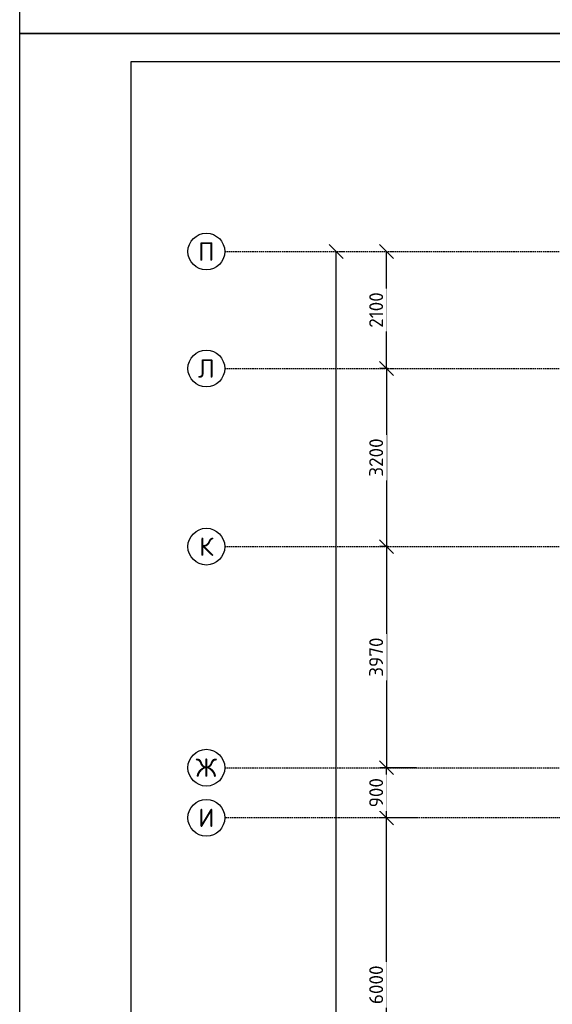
# Model space of a CAD drawing. Header units: inches. Extents: x 8001 to 766003, y -84601 to 563258.
# Tile 79 of 188: x 189106 to 198668, y 458338 to 476023. Entities that reach past the tile are written whole.
import ezdxf
from ezdxf.enums import TextEntityAlignment as Align

# ---------------------------------------------------------------- set-up
doc = ezdxf.new("R2010")
doc.units = ezdxf.units.IN
doc.header["$MEASUREMENT"] = 0
doc.linetypes.add('Dashed', pattern=[19.05, 12.7, -6.35])
doc.layers.add('ПЛАН', color=250, linetype='Continuous', lineweight=30)
doc.styles.add('GOST', font='isocpeur.ttf')
doc.styles.add('Text style', font='isocpeur.ttf', dxfattribs={"height": 250})
doc.dimstyles.new('Dim Style', dxfattribs={"dimtxt": 250, "dimasz": 250, "dimexe": 125, "dimexo": 62.5, "dimgap": 62.5, "dimtad": 1, "dimdec": 0, "dimtxsty": 'Text style', "dimblk": 'OBLIQUE', "dimcen": 250, "dimclrd": 256, "dimclre": 256, "dimclrt": 256, "dimadec": 0, "dimazin": 0, "dimtfac": 1, "dimtdec": 0, "dimtmove": 0, "dimatfit": 3, "dimldrblk": 'OBLIQUE', "dimfxl": 1, "dimlwd": -1, "dimlwe": -1, "dimarcsym": 0})

# ---------------------------------------------------------------- blocks, each defined once
blk = doc.blocks.new('_Oblique')
at = {"color": 0, "linetype": 'ByBlock', "lineweight": -2}
blk.add_line((-0.5, -0.5), (0.5, 0.5), dxfattribs=at)
blk = doc.blocks.new('*D211')
at = {"transparency": 16777216}
for p, q in [((172054, 182776), (172054, 230196)), ((172117, 230196), (172179, 230196)), ((172117, 182776), (172179, 182776))]:
    blk.add_line(p, q, dxfattribs=at)
at = {"layer": 'Defpoints', "color": 0, "transparency": 16777216}
for p in [(172054, 230196), (172054, 230196), (172054, 182776)]:
    blk.add_point(p, dxfattribs=at)
at = {"transparency": 16777216, "xscale": 250, "yscale": 250, "zscale": 250}
for p, rotation in [((172054, 230196), 90), ((172054, 182776), 270)]:
    blk.add_blockref('_Oblique', p, dxfattribs=dict(at, rotation=rotation))
at = {"transparency": 16777216, "insert": (171867, 206486), "char_height": 250, "attachment_point": 5, "rotation": 90, "style": 'Text style', "bg_fill": 3, "box_fill_scale": 1.25, "bg_fill_color": 256, "bg_fill_true_color": 13158600, "bg_fill_transparency": 0}
blk.add_mtext('47420', dxfattribs=at)
blk = doc.blocks.new('*D212')
at = {"transparency": 16777216}
for p, q in [((172960, 228096), (172960, 230196)), ((173023, 230196), (173085, 230196)), ((173023, 228096), (173085, 228096))]:
    blk.add_line(p, q, dxfattribs=at)
at = {"layer": 'Defpoints', "color": 0, "transparency": 16777216}
for p in [(172960, 230196), (172960, 230196), (172960, 228096)]:
    blk.add_point(p, dxfattribs=at)
at = {"transparency": 16777216, "xscale": 250, "yscale": 250, "zscale": 250}
for p, rotation in [((172960, 230196), 90), ((172960, 228096), 270)]:
    blk.add_blockref('_Oblique', p, dxfattribs=dict(at, rotation=rotation))
at = {"transparency": 16777216, "insert": (172773, 229146), "char_height": 250, "attachment_point": 5, "rotation": 90, "style": 'Text style', "bg_fill": 3, "box_fill_scale": 1.25, "bg_fill_color": 256, "bg_fill_true_color": 13158600, "bg_fill_transparency": 0}
blk.add_mtext('2100', dxfattribs=at)
blk = doc.blocks.new('kb-axis')
blk.add_circle((0, 0), 1)
at = {"style": 'GOST'}
blk.add_attdef('AXIS', text='', height=1, dxfattribs=at).set_placement((0, 0), align=Align.MIDDLE_CENTER)
blk = doc.blocks.new('*D218')
at = {"transparency": 16777216}
for p, q in [((173496, 220026), (172835, 220026)), ((172960, 214026), (172960, 220026)), ((173455, 214026), (172835, 214026))]:
    blk.add_line(p, q, dxfattribs=at)
at = {"layer": 'Defpoints', "color": 0, "transparency": 16777216}
for p in [(172960, 220026), (173559, 220026), (173518, 214026)]:
    blk.add_point(p, dxfattribs=at)
at = {"transparency": 16777216, "xscale": 250, "yscale": 250, "zscale": 250}
for p, rotation in [((172960, 220026), 90), ((172960, 214026), 270)]:
    blk.add_blockref('_Oblique', p, dxfattribs=dict(at, rotation=rotation))
at = {"transparency": 16777216, "insert": (172773, 217026), "char_height": 250, "attachment_point": 5, "rotation": 90, "style": 'Text style', "bg_fill": 3, "box_fill_scale": 1.25, "bg_fill_color": 256, "bg_fill_true_color": 13158600, "bg_fill_transparency": 0}
blk.add_mtext('6000', dxfattribs=at)
blk = doc.blocks.new('*D219')
at = {"transparency": 16777216}
for p, q in [((173496, 220926), (172835, 220926)), ((172960, 220026), (172960, 220926)), ((173496, 220026), (172835, 220026))]:
    blk.add_line(p, q, dxfattribs=at)
at = {"layer": 'Defpoints', "color": 0, "transparency": 16777216}
for p in [(172960, 220926), (173559, 220926), (173559, 220026)]:
    blk.add_point(p, dxfattribs=at)
at = {"transparency": 16777216, "xscale": 250, "yscale": 250, "zscale": 250}
for p, rotation in [((172960, 220926), 90), ((172960, 220026), 270)]:
    blk.add_blockref('_Oblique', p, dxfattribs=dict(at, rotation=rotation))
at = {"transparency": 16777216, "insert": (172773, 220476), "char_height": 250, "attachment_point": 5, "rotation": 90, "style": 'Text style', "bg_fill": 3, "box_fill_scale": 1.25, "bg_fill_color": 256, "bg_fill_true_color": 13158600, "bg_fill_transparency": 0}
blk.add_mtext('900', dxfattribs=at)
blk = doc.blocks.new('*D231')
at = {"transparency": 16777216}
for p, q in [((172991, 228096), (172835, 228096)), ((172960, 228096), (172960, 224896)), ((172991, 224896), (172835, 224896))]:
    blk.add_line(p, q, dxfattribs=at)
at = {"layer": 'Defpoints', "color": 0, "transparency": 16777216}
for p in [(173054, 228096), (172960, 224896), (173054, 224896)]:
    blk.add_point(p, dxfattribs=at)
at = {"transparency": 16777216, "xscale": 250, "yscale": 250, "zscale": 250}
for p, rotation in [((172960, 228096), 90), ((172960, 224896), 270)]:
    blk.add_blockref('_Oblique', p, dxfattribs=dict(at, rotation=rotation))
at = {"transparency": 16777216, "insert": (172773, 226496), "char_height": 250, "attachment_point": 5, "rotation": 90, "style": 'Text style', "bg_fill": 3, "box_fill_scale": 1.25, "bg_fill_color": 256, "bg_fill_true_color": 13158600, "bg_fill_transparency": 0}
blk.add_mtext('3200', dxfattribs=at)
blk = doc.blocks.new('*D232')
at = {"transparency": 16777216}
for p, q in [((172991, 224896), (172835, 224896)), ((172960, 224896), (172960, 220926)), ((173496, 220926), (172835, 220926))]:
    blk.add_line(p, q, dxfattribs=at)
at = {"layer": 'Defpoints', "color": 0, "transparency": 16777216}
for p in [(173054, 224896), (172960, 220926), (173559, 220926)]:
    blk.add_point(p, dxfattribs=at)
at = {"transparency": 16777216, "xscale": 250, "yscale": 250, "zscale": 250}
for p, rotation in [((172960, 224896), 90), ((172960, 220926), 270)]:
    blk.add_blockref('_Oblique', p, dxfattribs=dict(at, rotation=rotation))
at = {"transparency": 16777216, "insert": (172773, 222911), "char_height": 250, "attachment_point": 5, "rotation": 90, "style": 'Text style', "bg_fill": 3, "box_fill_scale": 1.25, "bg_fill_color": 256, "bg_fill_true_color": 13158600, "bg_fill_transparency": 0}
blk.add_mtext('3970', dxfattribs=at)
blk = doc.blocks.new('sjjg')
at = {"color": 1, "linetype": 'Dashed', "ltscale": 2}
for p, q in [((170054.2, 230195.7), (231147.8, 230195.7)), ((170054.2, 228095.7), (250527.8, 228095.7)), ((170054.2, 224895.7), (250327.8, 224895.7)), ((170054.2, 220925.7), (250527.8, 220925.7))]:
    blk.add_line(p, q, dxfattribs=at)
at = {"xscale": 330, "yscale": 330, "zscale": 330}
for p, values in [((169724.2, 230195.7), {'AXIS': 'П'}), ((169724.2, 228095.7), {'AXIS': 'Л'}), ((169724.2, 224895.7), {'AXIS': 'К'}), ((169724.2, 220925.7), {'AXIS': 'Ж'}), ((169724.2, 220025.7), {'AXIS': 'И'})]:
    blk.add_blockref('kb-axis', p, dxfattribs=at).add_auto_attribs(values)
for base, p1, p2, picture, middle in [((172054.5, 230195.7), (172054.5, 182775.7), (172054.5, 230195.7), '*D211', (171867, 206485.7)), ((172960.2, 230195.7), (172960.2, 228095.7), (172960.2, 230195.7), '*D212', (172772.7, 229145.7))]:
    dim = blk.add_linear_dim(base=base, p1=p1, p2=p2, angle=90, dimstyle='Dim Style', override={"dimtfill": 1, "dimarcsym": 1})
    dim.commit()
    dim.dimension.update_dxf_attribs({"geometry": picture, "text_midpoint": middle})
at = {"color": 1, "linetype": 'Dashed', "ltscale": 2}
blk.add_line((250527.8, 220025.7), (170054.2, 220025.7), dxfattribs=at)
dim = blk.add_linear_dim(base=(172960.2, 224895.7), p1=(173054, 228095.7), p2=(173054, 224895.7), angle=90, dimstyle='Dim Style', override={"dimtfill": 1, "dimarcsym": 1})
dim.commit()
dim.dimension.update_dxf_attribs({"geometry": '*D231', "text_midpoint": (172772.7, 226495.7)})
dim = blk.add_linear_dim(base=(172960.2, 220025.7), p1=(173517.6, 214025.7), p2=(173559, 220025.7), angle=90, dimstyle='Dim Style', override={"dimtmove": 1, "dimtfill": 1, "dimarcsym": 1})
dim.commit()
dim.dimension.update_dxf_attribs({"geometry": '*D218', "text_midpoint": (172772.7, 217025.7)})
dim = blk.add_linear_dim(base=(172960.2, 220925.7), p1=(173559, 220025.7), p2=(173559, 220925.7), angle=90, dimstyle='Dim Style', override={"dimtmove": 1, "dimtfill": 1, "dimarcsym": 1})
dim.commit()
dim.dimension.update_dxf_attribs({"geometry": '*D219', "text_midpoint": (172772.7, 220475.7)})
dim = blk.add_linear_dim(base=(172960.2, 220925.7), p1=(173054, 224895.7), p2=(173559, 220925.7), angle=90, dimstyle='Dim Style', override={"dimtmove": 1, "dimtfill": 1, "dimarcsym": 1})
dim.commit()
dim.dimension.update_dxf_attribs({"geometry": '*D232', "text_midpoint": (172772.7, 222910.7)})

msp = doc.modelspace()

# ---------------------------------------------------------------- linework, layer by layer
for points in [[(189105.77, 475772.808), (289105.77, 475772.808), (289105.77, 406372.808), (189105.77, 406372.808)], [(191105.77, 475272.808), (288605.77, 475272.808), (288605.77, 406872.808), (191105.77, 406872.808)]]:
    msp.add_lwpolyline(points, close=True)
at = {"layer": 'ПЛАН', "color": 0}
msp.add_lwpolyline([(189105.77, 517772.808), (253505.77, 517772.808), (253505.77, 475772.808), (189105.77, 475772.808)], close=True, dxfattribs=at)

# ---------------------------------------------------------------- next in the draw order: block references
msp.add_blockref('sjjg', (22732.416, 241661.909))

doc.saveas('drawing.dxf')
